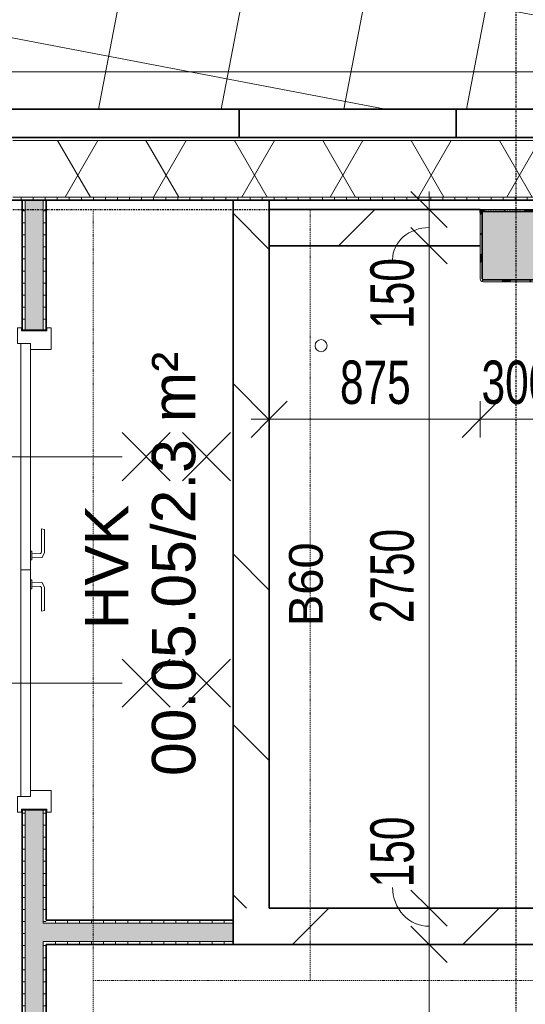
# Model space of a CAD drawing. Header units: millimetres. Extents: x -80560 to 110805, y -11020 to 52719.
# Tile 85 of 152: x 49034 to 51132, y 44501 to 48588. Entities that reach past the tile are written whole.
import ezdxf

# ---------------------------------------------------------------- set-up
doc = ezdxf.new("R2010")
doc.units = ezdxf.units.MM
for name, pattern in [('CENTER2', [20, 8, -4, 4, -4]), ('DASHDOT2', [8, 4, -2, 0, -2]), ('DASHED2-1', [3, 2, -1])]:
    doc.linetypes.add(name, pattern=pattern)
for name, color, linetype, lineweight in [('A-ANNO-DIMS', 211, 'Continuous', 9), ('A-ANNO-DIMS-100', 211, 'Continuous', 9), ('A-ANNO-NOTE', 131, 'Continuous', 18), ('A-AREA-IDEN', 2, 'Continuous', 9), ('A-DETL-GENF', 92, 'Continuous', 18), ('A-DETL-MBND', 5, 'Continuous', 18), ('A-DOOR', 31, 'Continuous', 18), ('A-FLOR', 192, 'Continuous', 18), ('A-FLOR-OVHD', 1, 'DASHED2-1', 18), ('A-FLOR-PATT', 8, 'Continuous', 18), ('A-GENM', 13, 'Continuous', 18), ('A-GLAZ', 151, 'Continuous', 18), ('A-WALL', 113, 'Continuous', 35), ('A-WALL-PATT', 111, 'Continuous', 35), ('I-WALL', 2, 'Continuous', 18), ('S-COLS', 52, 'Continuous', 18), ('S-GRID', 1, 'Continuous', 9)]:
    doc.layers.add(name, color=color, linetype=linetype, lineweight=lineweight)
doc.styles.add('Arial', font='arial.ttf', dxfattribs={"height": 180})
doc.styles.add('Arial_1', font='arial.ttf', dxfattribs={"height": 140})
doc.styles.add('Arial_6', font='arial.ttf', dxfattribs={"width": 0.7, "height": 180})
doc.dimstyles.new('n3o_1_8', dxfattribs={"dimscale": 304.8, "dimtxt": 183.646692, "dimasz": 0.492126, "dimexe": 0.246063, "dimexo": 0.0625, "dimgap": 0.032808, "dimtad": 1, "dimdec": 0, "dimdsep": 46, "dimtxsty": 'Arial_6', "dimblk1": 'OBLIQUE', "dimblk2": 'OBLIQUE', "dimsah": 1, "dimcen": 0.09, "dimdle": 0.246063, "dimazin": 0, "dimtfac": 1, "dimtdec": 4, "dimtix": 1, "dimtmove": 0, "dimatfit": 3, "dimfxl": 0.246063, "dimfxlon": 1, "dimtvp": 1, "dimtolj": 1, "dimtzin": 0, "dimarcsym": 2})
doc.dimstyles.new('n3o_1_8_2', dxfattribs={"dimscale": 304.8, "dimtxt": 183.646692, "dimasz": 0.492126, "dimexe": 0.246063, "dimexo": 0.0625, "dimgap": 0.032808, "dimtad": 1, "dimdec": 0, "dimdsep": 46, "dimtxsty": 'Arial_6', "dimblk1": 'OBLIQUE', "dimblk2": 'OBLIQUE', "dimsah": 1, "dimcen": 0.09, "dimdle": 0.246063, "dimazin": 0, "dimtfac": 1, "dimtdec": 4, "dimtix": 1, "dimtmove": 1, "dimatfit": 3, "dimfxl": 0.246063, "dimfxlon": 1, "dimtvp": 1, "dimtolj": 1, "dimtzin": 0, "dimarcsym": 2})
doc.dimstyles.new('n3o_1_8_3', dxfattribs={"dimscale": 304.8, "dimtxt": 183.646692, "dimasz": 0.492126, "dimexe": 0.246063, "dimexo": 0.0625, "dimgap": 0.032808, "dimtad": 1, "dimdec": 0, "dimdsep": 46, "dimtxsty": 'Arial_6', "dimblk1": 'OBLIQUE', "dimblk2": 'OBLIQUE', "dimsah": 1, "dimcen": 0.09, "dimdle": 0.246063, "dimazin": 0, "dimtfac": 1, "dimtdec": 4, "dimtix": 1, "dimtmove": 0, "dimatfit": 3, "dimfxl": 0.246063, "dimfxlon": 1, "dimtvp": 1, "dimtolj": 1, "dimtzin": 0, "dimarcsym": 2})
pattern_1 = [(3e-13, (49044.82, 43794.75), (-2e-13, 50), [])]
pattern_2 = [(90, (49532.32, 44750), (-50, 3e-15), [])]

# ---------------------------------------------------------------- blocks, each defined once
blk = doc.blocks.new('Leonardo College_EHA_1489_R18_CF_situatie_2020_rvt-1-DO_00 begane grond')
at = {"layer": 'A-FLOR-PATT', "lineweight": 9}
h = blk.add_hatch(dxfattribs=at)
h.set_pattern_fill('FP_25', color=43, style=0, pattern_type=2)
h.set_pattern_definition([(169.149, (24084.14, 38525.2), (-94.128, -491.06), []), (259.149, (24084.14, 38525.2), (491.06, -94.128), [])])
h.paths.add_polyline_path([(14151.7, 9821), (14151.7, 34634), (13184, 34634), (13184, 34771), (12951.7, 34771), (12951.7, 48157), (13184, 48157), (13184, 48216), (18550, 48216), (18550, 48157), (19450, 48157), (19450, 48216), (19700, 48216), (19700, 48157), (20600, 48157), (20600, 48216), (21650, 48216), (21650, 48157), (22550, 48157), (22550, 48216), (23000, 48216), (23000, 48157), (24100, 48157), (24100, 48216), (26625, 48216), (26625, 48202), (26650, 48201.5), (26650, 48157), (28000, 48157), (28000, 48202), (28025, 48202), (28025, 48216), (29775, 48216), (29775, 48202), (29800, 48201), (29800, 48157), (29805, 48157), (29805, 48201), (29825, 48201), (29825, 48166.5), (31125, 48166.5), (31125, 48201), (31145, 48201), (31145, 48157), (31150, 48157), (31150, 48202), (31175, 48202), (31175, 48216), (32800, 48216), (32800, 48157), (33630.7, 48157), (33630.7, 49580.6), (7590.2, 49580.6), (7590.2, 9821), (12289, 9821)], flags=0)
h.paths.add_polyline_path([(10632.4, 32055), (10632.4, 32075), (10622.4, 32075), (10622.4, 32055), (10282.4, 32055), (10282.4, 32075), (10272.4, 32075), (10272.4, 32055), (9932.4, 32055), (9932.4, 32075), (9922.4, 32075), (9922.4, 32055), (9582.4, 32055), (9582.4, 32075), (9572.4, 32075), (9572.4, 32055), (9232.4, 32055), (9232.4, 32075), (9222.4, 32075), (9222.4, 32055), (8882.4, 32055), (8882.4, 32075), (8877.4, 32075), (8877.4, 32655), (10977.4, 32655), (10977.4, 32075), (10972.4, 32075), (10972.4, 32055)], flags=0)
h.paths.add_polyline_path([(67959.7, 48157), (67959.7, 49580.6), (48811.5, 49580.6), (48807.2, 48216), (49300, 48216), (49300, 48157), (51100, 48157), (51100, 48216), (54550, 48216), (54550, 48157), (57250, 48157), (57250, 48216), (60400, 48216), (60400, 48157), (62200, 48157), (62200, 48216), (64450, 48216), (64450, 48157), (67499.3, 48157)], flags=0)
h.paths.add_polyline_path([(27719, 48165.9), (27719, 48210.9), (27991, 48210.9), (27991, 48165.9), (27853.6, 48165.9)], flags=0)
h.paths.add_polyline_path([(27266.3, 48165.9), (26659, 48165.9), (26659, 48210.9), (27711, 48210.9), (27711, 48165.9), (27559.9, 48165.9)], flags=0)
h.paths.add_polyline_path([(31120.2, 48171), (29829, 48171), (29829, 48201), (31120.2, 48201)], flags=0)
blk = doc.blocks.new('NLRS_28_SCO_UN_staalkolom koker betongevuld_gen_CGA - kolom B-1496451-DO_00 begane grond')
at = {"layer": 'S-COLS', "lineweight": 5}
h = blk.add_hatch(dxfattribs=at)
h.set_pattern_fill('FP_162', color=256, style=0, pattern_type=2)
h.set_pattern_definition([(45, (-26200, -47650), (-99.99975, 99.99975), []), (45, (-26115, -47650), (-99.99975, 99.99975), []), (45, (-26110, -47650), (-99.99975, 99.99975), []), (45, (-26105, -47650), (-99.99975, 99.99975), []), (45, (-26100, -47650), (-99.99975, 99.99975), []), (45, (-26095, -47650), (-99.99975, 99.99975), []), (45, (-26090, -47650), (-99.99975, 99.99975), []), (45, (-26085, -47650), (-99.99975, 99.99975), [])])
h.paths.add_polyline_path([(138, -150), (146.5, -146.5), (150, -138), (150, 138), (146.5, 146.5), (138, 150), (-138, 150), (-146.5, 146.5), (-150, 138), (-150, -138), (-146.5, -146.5), (-138, -150)], flags=0)
h.paths.add_polyline_path([(134, -142), (-134, -142), (-139.7, -139.7), (-142, -134), (-142, 134), (-139.7, 139.7), (-134, 142), (134, 142), (139.7, 139.7), (142, 134), (142, -134), (139.7, -139.7)], flags=0)
at = {"layer": 'S-COLS', "lineweight": 9}
blk.add_hatch(color=256, dxfattribs=at).paths.add_polyline_path([(134, -142), (139.7, -139.7), (142, -134), (142, 134), (139.7, 139.7), (134, 142), (-134, 142), (-139.7, 139.7), (-142, 134), (-142, -134), (-139.7, -139.7), (-134, -142)], flags=0)
at = {"layer": 'S-COLS'}
for p, q in [((-150, 138), (-150, -138)), ((-142, -134), (-142, 134)), ((138, 150), (-138, 150)), ((-134, 142), (134, 142)), ((142, 134), (142, -134)), ((150, -138), (150, 138)), ((-138, -150), (138, -150)), ((134, -142), (-134, -142))]:
    blk.add_line(p, q, dxfattribs=at)
at = {"layer": 'S-COLS', "lineweight": 35}
for p, q in [((-142, 134), (-142, -134)), ((134, 142), (-134, 142)), ((142, -134), (142, 134)), ((-134, -142), (134, -142))]:
    blk.add_line(p, q, dxfattribs=at)
at = {"layer": 'S-COLS'}
for centre, radius, start, end in [((-138, 138), 12, 90, 180), ((-134, 134), 8, 90, 180), ((134, 134), 8, 0, 90), ((138, 138), 12, 0, 90), ((-138, -138), 12, 180, 270), ((-134, -134), 8, 180, 270), ((134, -134), 8, 270, 0), ((138, -138), 12, 270, 360)]:
    blk.add_arc(centre, radius, start, end, dxfattribs=at)
at = {"layer": 'S-COLS', "lineweight": 35}
for centre, start, end in [((-134, 134), 90, 180), ((134, 134), 360, 90), ((-134, -134), 180, 270), ((134, -134), 270, 360)]:
    blk.add_arc(centre, 8, start, end, dxfattribs=at)
blk = doc.blocks.new('19112_SW_LeonardoCollege_R2020_rvt-1-DO_00 begane grond')
at = {"layer": 'A-FLOR', "color": 50, "lineweight": 9}
blk.add_line((26062, 47800), (26050, 47800), dxfattribs=at)
at = {"color": 50, "lineweight": 9}
blk.add_blockref('NLRS_28_SCO_UN_staalkolom koker betongevuld_gen_CGA - kolom B-1496451-DO_00 begane grond', (26200, 47650), dxfattribs=at)
blk = doc.blocks.new('32_n3o_deur_dubbel - 90x139_25_K_930x2_2410x2010_60 vv_ schopplaat-33397688-DO_00 begane grond')
at = {"layer": 'A-GLAZ'}
for p, q in [((-940, 69.5), (-1005, 69.5)), ((-1005, 69.5), (-1005, 52.5)), ((-1005, 52.5), (-993, 52.5)), ((-993, 52.5), (-993, -52.5)), ((-940, 55.5), (-940, 69.5)), ((1005, 69.5), (940, 69.5)), ((940, 69.5), (940, 55.5)), ((993, -52.5), (993, 52.5)), ((993, 52.5), (1005, 52.5)), ((1005, 52.5), (1005, 69.5)), ((-915, -69.5), (-915, 15.5)), ((915, 15.5), (915, -69.5)), ((-993, -52.5), (-1005, -52.5)), ((-1005, -52.5), (-1005, -69.5)), ((-1005, -69.5), (-915, -69.5)), ((915, -69.5), (1005, -69.5)), ((1005, -52.5), (993, -52.5)), ((1005, -69.5), (1005, -52.5))]:
    blk.add_line(p, q, dxfattribs=at)
blk = doc.blocks.new('30_n3o_deur_dicht - 40mm_draai_60min_LS-32507409-DO_00 begane grond')
at = {"layer": 'A-DOOR'}
for p, q in [((0, 40), (-940, 40)), ((-940, 40), (-940, 0)), ((-940, 0), (0, 0)), ((0, 0), (0, 40))]:
    blk.add_line(p, q, dxfattribs=at)
blk = doc.blocks.new('30_n3o_deur_dicht - 40mm_draai_60min_RS-32507410-DO_00 begane grond')
at = {"layer": 'A-DOOR'}
for p, q in [((0, 40), (-940, 40)), ((-940, 40), (-940, 0)), ((-940, 0), (0, 0)), ((0, 0), (0, 40))]:
    blk.add_line(p, q, dxfattribs=at)
blk = doc.blocks.new('30_n3o_beslag_deurkruk_met_schild - std-V111-DO_00 begane grond')
at = {"layer": 'A-DOOR'}
for p, q in [((-18.5, 0), (-18.5, -5)), ((18.5, -5), (18.5, 0)), ((-18.5, -5), (18.5, -5)), ((-7.8, -48.4), (-10, -5)), ((10, -5), (8.3, -39.7)), ((12.7, -58), (-7.8, -48.4)), ((108, -58), (12.7, -58)), ((13.3, -45), (111, -45)), ((111, -45), (108, -58))]:
    blk.add_line(p, q, dxfattribs=at)
at = {"layer": 'A-DOOR', "flags": 128}
blk.add_lwpolyline([(8.3, -39.7), (8.6, -41.7), (9.6, -43.4), (11.3, -44.6), (13.3, -45)], dxfattribs=at)
blk = doc.blocks.new('30_n3o_beslag_deurkruk_met_schild - std-887349-DO_00 begane grond')
at = {"layer": 'A-DOOR'}
for p, q in [((-10, 5), (-7.8, 48.4)), ((-7.8, 48.4), (12.7, 58)), ((12.7, 58), (108, 58)), ((111, 45), (13.3, 45)), ((108, 58), (111, 45)), ((18.5, 5), (-18.5, 5)), ((-18.5, 5), (-18.5, 0)), ((8.3, 39.7), (10, 5)), ((18.5, 0), (18.5, 5))]:
    blk.add_line(p, q, dxfattribs=at)
at = {"layer": 'A-DOOR', "flags": 128}
blk.add_lwpolyline([(13.3, 45), (11.3, 44.6), (9.6, 43.4), (8.6, 41.7), (8.3, 39.7)], dxfattribs=at)
blk = doc.blocks.new('n3o_sparing - r_25-34066233-DO_00 begane grond')
at = {"layer": 'A-DETL-MBND'}
for start, end in [(0, 180), (180, 360)]:
    blk.add_arc((0, 0), 25, start, end, dxfattribs=at)
blk = doc.blocks.new('01_n3o_symbool_lijn_met_tekst - brandwerend_B60-33397399-DO_00 begane grond')
at = {"layer": 'A-DETL-GENF', "color": 3, "linetype": 'DASHDOT2'}
blk.add_line((0, 0), (6830, 0), dxfattribs=at)
blk = doc.blocks.new('01_n3o_symbool_lijn_met_tekst - brandwerend_B60-33356784-DO_00 begane grond')
at = {"layer": 'A-DETL-GENF', "color": 3, "linetype": 'DASHDOT2'}
blk.add_line((0, 0), (3200, 0), dxfattribs=at)
blk = doc.blocks.new('01_n3o_symbool_lijn_met_tekst - brandwerend_B60-33397361-DO_00 begane grond')
at = {"layer": 'A-DETL-GENF', "color": 3, "linetype": 'DASHDOT2'}
blk.add_line((0, 0), (7850, 0), dxfattribs=at)
blk = doc.blocks.new('DIMBLOCK284-DO_00 begane grond')
at = {"layer": 'A-ANNO-DIMS-100'}
for p, q in [((50733, 44750), (50658, 44825)), ((50658, 44750), (50808, 44750)), ((50733, 44750), (50658, 44750)), ((50733, 39750), (50733, 44750)), ((50733, 44750), (50808, 44675)), ((50733, 39750), (50658, 39825)), ((50658, 39750), (50808, 39750)), ((50733, 39750), (50658, 39750)), ((50733, 39750), (50808, 39675))]:
    blk.add_line(p, q, dxfattribs=at)
at = {"layer": 'A-ANNO-DIMS-100', "color": 0, "insert": (50489.3, 42057.9), "char_height": 180, "width": 461.094, "attachment_point": 1, "rotation": 90, "line_spacing_factor": 0.941778, "style": 'Arial_6'}
blk.add_mtext('5000', dxfattribs=at)
blk = doc.blocks.new('_Oblique')
at = {"color": 0, "linetype": 'ByBlock', "lineweight": -2}
blk.add_line((-0.5, -0.5), (0.5, 0.5), dxfattribs=at)
blk = doc.blocks.new('DIMBLOCK285-DO_00 begane grond')
at = {"layer": 'A-ANNO-DIMS-100'}
for p, q in [((50733, 44900), (50658, 44975)), ((50658, 44900), (50808, 44900)), ((50733, 44900), (50658, 44900)), ((50733, 44750), (50733, 44900)), ((50733, 44900), (50808, 44825)), ((50733, 44750), (50658, 44825)), ((50658, 44750), (50808, 44750)), ((50733, 44750), (50658, 44750)), ((50733, 44750), (50808, 44675))]:
    blk.add_line(p, q, dxfattribs=at)
blk.add_ellipse((50733, 44986.8), major_axis=(0, 161.8), ratio=0.935136, start_param=1.570796, end_param=3.141593, dxfattribs=at)
at = {"layer": 'A-ANNO-DIMS-100', "color": 0, "insert": (50489.3, 44986.8), "char_height": 180, "width": 345.821, "attachment_point": 1, "rotation": 90, "line_spacing_factor": 0.941778, "style": 'Arial_6'}
blk.add_mtext('150', dxfattribs=at)
blk = doc.blocks.new('DIMBLOCK286-DO_00 begane grond')
at = {"layer": 'A-ANNO-DIMS-100'}
for p, q in [((50733, 47650), (50658, 47725)), ((50658, 47650), (50808, 47650)), ((50733, 47650), (50658, 47650)), ((50733, 44900), (50733, 47650)), ((50733, 47650), (50808, 47575)), ((50733, 44900), (50658, 44975)), ((50658, 44900), (50808, 44900)), ((50733, 44900), (50658, 44900)), ((50733, 44900), (50808, 44825))]:
    blk.add_line(p, q, dxfattribs=at)
at = {"layer": 'A-ANNO-DIMS-100', "color": 0, "insert": (50489.3, 46082.9), "char_height": 180, "width": 461.094, "attachment_point": 1, "rotation": 90, "line_spacing_factor": 0.941778, "style": 'Arial_6'}
blk.add_mtext('2750', dxfattribs=at)
blk = doc.blocks.new('DIMBLOCK287-DO_00 begane grond')
at = {"layer": 'A-ANNO-DIMS-100'}
for p, q in [((50733, 47800), (50658, 47875)), ((50733, 47650), (50733, 47875)), ((50658, 47800), (50808, 47800)), ((50733, 47800), (50658, 47800)), ((50733, 47800), (50808, 47725)), ((50733, 47650), (50658, 47725)), ((50658, 47650), (50808, 47650)), ((50733, 47650), (50658, 47650)), ((50733, 47650), (50808, 47575))]:
    blk.add_line(p, q, dxfattribs=at)
blk.add_ellipse((50733, 47593.1), major_axis=(151.3, 0), ratio=0.872148, start_param=1.570796, end_param=3.141593, dxfattribs=at)
at = {"layer": 'A-ANNO-DIMS-100', "color": 0, "insert": (50489.3, 47304.9), "char_height": 180, "width": 345.821, "attachment_point": 1, "rotation": 90, "line_spacing_factor": 0.941778, "style": 'Arial_6'}
blk.add_mtext('150', dxfattribs=at)
blk = doc.blocks.new('DIMBLOCK443-DO_00 begane grond')
at = {"layer": 'A-ANNO-DIMS-100'}
for p, q in [((50069.8, 46929.5), (50144.8, 47004.5)), ((50069.8, 47004.5), (50069.8, 46854.5)), ((50069.8, 46929.5), (50069.8, 47004.5)), ((50944.8, 46929.5), (51019.8, 47004.5)), ((50944.8, 47004.5), (50944.8, 46854.5)), ((50944.8, 46929.5), (50944.8, 47004.5)), ((49994.8, 46929.5), (50944.8, 46929.5)), ((50069.8, 46929.5), (49994.8, 46854.5)), ((50944.8, 46929.5), (50869.8, 46854.5))]:
    blk.add_line(p, q, dxfattribs=at)
at = {"layer": 'A-ANNO-DIMS-100', "color": 0, "insert": (50363.2, 47173.2), "char_height": 180, "width": 345.821, "attachment_point": 1, "line_spacing_factor": 0.941778, "style": 'Arial_6'}
blk.add_mtext('875', dxfattribs=at)
blk = doc.blocks.new('DIMBLOCK444-DO_00 begane grond')
at = {"layer": 'A-ANNO-DIMS-100'}
for p, q in [((50944.8, 46929.5), (51019.8, 47004.5)), ((50944.8, 47004.5), (50944.8, 46854.5)), ((50944.8, 46929.5), (50944.8, 47004.5)), ((51244.8, 46929.5), (51319.8, 47004.5)), ((51244.8, 47004.5), (51244.8, 46854.5)), ((51244.8, 46929.5), (51244.8, 47004.5)), ((50944.8, 46929.5), (50869.8, 46854.5)), ((50944.8, 46929.5), (51244.8, 46929.5)), ((51244.8, 46929.5), (51169.8, 46854.5))]:
    blk.add_line(p, q, dxfattribs=at)
at = {"layer": 'A-ANNO-DIMS-100', "color": 0, "insert": (50950.7, 47173.2), "char_height": 180, "width": 345.821, "attachment_point": 1, "line_spacing_factor": 0.941778, "style": 'Arial_6'}
blk.add_mtext('300', dxfattribs=at)

msp = doc.modelspace()

# ---------------------------------------------------------------- hatches: boundary and pattern name
at = {"layer": 'A-WALL-PATT', "lineweight": 18}
h = msp.add_hatch(dxfattribs=at)
h.set_pattern_fill('FP_83', color=256, style=0, pattern_type=2)
h.set_pattern_definition([(180, (55190.07, 48099), (1e-13, -50), [])])
h.paths.add_polyline_path([(72184.3, 48087), (72184.3, 48099), (71767.8, 48099), (71767.8, 48087), (71837.1, 48087)], flags=0)
h.paths.add_polyline_path([(70021.8, 48087), (70021.8, 48099), (60367.8, 48099), (60367.8, 48087), (69983.8, 48087)], flags=0)
h.paths.add_polyline_path([(58915.5, 48087), (59521.8, 48087), (59521.8, 48099), (58767.8, 48099), (58767.8, 48087), (58805.8, 48087)], flags=0)
h.paths.add_polyline_path([(56107.8, 48087), (57721.8, 48087), (57721.8, 48099), (56088.8, 48099), (56088.8, 48087)], flags=0)
h.paths.add_polyline_path([(53042.1, 48087), (54650.8, 48087), (54650.8, 48099), (52938.8, 48099), (52938.8, 48087), (52957.8, 48087)], flags=0)
h.paths.add_polyline_path([(49005.8, 48087), (51500.8, 48087), (51500.8, 48099), (48967.8, 48099), (48967.8, 48087)], flags=0)
h.paths.add_polyline_path([(47883.8, 48087), (47921.8, 48087), (47921.8, 48099), (47417.8, 48099), (47417.8, 48087), (47756, 48087)], flags=0)
h.paths.add_polyline_path([(46571.8, 48087), (46571.8, 48099), (45467.8, 48099), (45467.8, 48087), (46533.8, 48087)], flags=0)
h.paths.add_polyline_path([(44621.8, 48087), (44621.8, 48099), (44317.8, 48099), (44317.8, 48087), (44583.8, 48087)], flags=0)
h.paths.add_polyline_path([(43471.8, 48087), (43471.8, 48099), (38195.8, 48099), (38195.8, 48087), (43433.8, 48087)], flags=0)
h = msp.add_hatch(dxfattribs=at)
h.set_pattern_fill('FP_2', color=256, style=0, pattern_type=2)
h.set_pattern_definition([(60, (24894.82, 0), (-274.963, 158.75), []), (120, (24894.82, 0), (-274.963, -158.75), [])])
h.paths.add_polyline_path([(72184.3, 47852), (72184.3, 48087), (71805.8, 48087), (71805.8, 47852), (71837.1, 47852)], flags=0)
h.paths.add_polyline_path([(69983.8, 47852), (69983.8, 48087), (60405.8, 48087), (60405.8, 47852), (69487.7, 47852)], flags=0)
h.paths.add_polyline_path([(59483.8, 47852), (59483.8, 48087), (58805.8, 48087), (58805.8, 47852), (59209.2, 47852)], flags=0)
h.paths.add_polyline_path([(57683.8, 47852), (57683.8, 48087), (56107.8, 48087), (56107.8, 47852), (57447.2, 47852)], flags=0)
h.paths.add_polyline_path([(54631.8, 47852), (54631.8, 48087), (52957.8, 48087), (52957.8, 47852), (53629.4, 47852)], flags=0)
h.paths.add_polyline_path([(51481.8, 47852), (51481.8, 48087), (49005.8, 48087), (49005.8, 47852), (51280.1, 47852)], flags=0)
h.paths.add_polyline_path([(47883.8, 47852), (47883.8, 48087), (47455.8, 48087), (47455.8, 47852), (47756, 47852)], flags=0)
h.paths.add_polyline_path([(46533.8, 47852), (46533.8, 48087), (45505.8, 48087), (45505.8, 47852), (45994, 47852)], flags=0)
h.paths.add_polyline_path([(44583.8, 47852), (44583.8, 48087), (44355.8, 48087), (44355.8, 47852), (44532.3, 47852)], flags=0)
h.paths.add_polyline_path([(43433.8, 47852), (43433.8, 48087), (38207.8, 48087), (38207.8, 47852), (43057.3, 47852)], flags=0)
h = msp.add_hatch(dxfattribs=at)
h.set_pattern_fill('FP_84', color=256, angle=-270, style=0, pattern_type=2)
h.set_pattern_definition([(270, (55190.07, 48099), (50, 2e-13), [])])
h.paths.add_polyline_path([(72184.3, 47839.5), (72184.3, 47852), (71767.8, 47852), (71767.8, 47839.5), (71837.1, 47839.5)], flags=0)
h.paths.add_polyline_path([(70021.8, 47839.5), (70021.8, 47852), (60367.8, 47852), (60367.8, 47839.5), (69644.8, 47839.5)], flags=0)
h.paths.add_polyline_path([(58915.5, 47839.5), (59521.8, 47839.5), (59521.8, 47852), (58767.8, 47852), (58767.8, 47839.5)], flags=0)
h.paths.add_polyline_path([(57153.5, 47839.5), (57721.8, 47839.5), (57721.8, 47852), (56044.8, 47852), (56044.8, 47839.5), (56859.8, 47839.5)], flags=0)
h.paths.add_polyline_path([(54694.8, 47839.5), (54694.8, 47852), (52894.8, 47852), (52894.8, 47839.5), (53629.4, 47839.5)], flags=0)
h.paths.add_polyline_path([(51280.1, 47839.5), (51544.8, 47839.5), (51544.8, 47852), (48967.8, 47852), (48967.8, 47839.5), (50105.4, 47839.5)], flags=0)
h.paths.add_polyline_path([(47756, 47839.5), (47921.8, 47839.5), (47921.8, 47852), (47417.8, 47852), (47417.8, 47839.5)], flags=0)
h.paths.add_polyline_path([(46571.8, 47839.5), (46571.8, 47852), (45467.8, 47852), (45467.8, 47839.5), (45994, 47839.5)], flags=0)
h.paths.add_polyline_path([(44544.8, 47839.5), (44621.8, 47839.5), (44621.8, 47852), (44532.3, 47852), (44532.3, 47839.5)], flags=0)
h.paths.add_polyline_path([(43471.8, 47839.5), (43471.8, 47852), (38442.8, 47852), (38442.8, 47839.5), (43057.3, 47839.5)], flags=0)
h.paths.add_polyline_path([(44317.8, 47839.5), (44457.3, 47839.5), (44457.3, 47852), (44317.8, 47852)], flags=0)
h = msp.add_hatch(dxfattribs=at)
h.set_pattern_fill('FP_35', color=256, angle=90, style=0, pattern_type=2)
h.set_pattern_definition(pattern_1)
h.paths.add_polyline_path([(49044.8, 39662.5), (49057.3, 39662.5), (49057.3, 45309), (49044.8, 45309), (49044.8, 39750)], flags=0)
h.paths.add_polyline_path([(49057.3, 47299), (49057.3, 47839.5), (49044.8, 47839.5), (49044.8, 47299)], flags=0)
at = {"layer": 'A-WALL-PATT', "lineweight": 5}
h = msp.add_hatch(color=256, dxfattribs=at)
h.paths.add_polyline_path([(49057.3, 39737.5), (49132.3, 39737.5), (49132.3, 45309), (49057.3, 45309), (49057.3, 39750)], flags=0)
h.paths.add_polyline_path([(49057.3, 47299), (49132.3, 47299), (49132.3, 47839.5), (49057.3, 47839.5), (49057.3, 47581.1)], flags=0)
at = {"layer": 'A-WALL-PATT', "lineweight": 18}
h = msp.add_hatch(dxfattribs=at)
h.set_pattern_fill('FP_35', color=256, angle=90, style=0, pattern_type=2)
h.set_pattern_definition(pattern_1)
h.paths.add_polyline_path([(49132.3, 39750), (49144.8, 39750), (49144.8, 44762.5), (49132.3, 44762.5), (49132.3, 41582.3)], flags=0)
h.paths.add_polyline_path([(49144.8, 44837.5), (49144.8, 45309), (49132.3, 45309), (49132.3, 44837.5)], flags=0)
h.paths.add_polyline_path([(49144.8, 47299), (49144.8, 47839.5), (49132.3, 47839.5), (49132.3, 47299)], flags=0)
h = msp.add_hatch(dxfattribs=at)
h.set_pattern_fill('FP_245', color=256, angle=45, style=0, pattern_type=2)
h.set_pattern_definition([(315, (49919.8, 46369.75), (353.55, 353.55), [])])
h.paths.add_polyline_path([(49919.8, 44900), (50069.8, 44900), (50069.8, 47839.5), (49919.8, 47839.5), (49919.8, 45581.5)], flags=0)
h = msp.add_hatch(dxfattribs=at)
h.set_pattern_fill('FP_254', color=256, angle=-315, style=0, pattern_type=2)
h.set_pattern_definition([(225, (50507.3, 47800), (353.55, -353.55), [])])
h.paths.add_polyline_path([(50944.8, 47650), (50944.8, 47800), (50069.8, 47800), (50069.8, 47650), (50105.4, 47650)], flags=0)
h = msp.add_hatch(dxfattribs=at)
h.set_pattern_fill('FP_244', color=256, angle=-315, style=0, pattern_type=2)
h.set_pattern_definition([(225, (53144.8, 44900), (353.55, -353.55), [])])
h.paths.add_polyline_path([(55978.8, 44750), (56369.8, 44750), (56369.8, 44900), (49919.8, 44900), (49919.8, 44750), (53629.4, 44750)], flags=0)
at = {"layer": 'A-WALL-PATT', "lineweight": 5}
msp.add_hatch(color=256, dxfattribs=at).paths.add_polyline_path([(49919.8, 44762.5), (49919.8, 44837.5), (49132.3, 44837.5), (49132.3, 44762.5), (49144.8, 44762.5)], flags=0)
at = {"layer": 'A-WALL-PATT', "lineweight": 18}
h = msp.add_hatch(dxfattribs=at)
h.set_pattern_fill('FP_246', color=256, angle=90, style=0, pattern_type=2)
h.set_pattern_definition(pattern_2)
h.paths.add_polyline_path([(49919.8, 44837.5), (49919.8, 44850), (49144.8, 44850), (49144.8, 44837.5)], flags=0)
h = msp.add_hatch(dxfattribs=at)
h.set_pattern_fill('FP_246', color=256, angle=90, style=0, pattern_type=2)
h.set_pattern_definition(pattern_2)
h.paths.add_polyline_path([(49919.8, 44750), (49919.8, 44762.5), (49144.8, 44762.5), (49144.8, 44750)], flags=0)

# ---------------------------------------------------------------- linework, layer by layer
at = {"layer": 'A-ANNO-NOTE', "lineweight": 9}
for p, q in [((49659.3, 46674), (49459.3, 46874)), ((49659.3, 46874), (49459.3, 46674)), ((49909.3, 46674), (49709.3, 46874)), ((49909.3, 46874), (49709.3, 46674)), ((49459.3, 46774), (48659.3, 46774)), ((49659.3, 45734), (49459.3, 45934)), ((49659.3, 45934), (49459.3, 45734)), ((49909.3, 45734), (49709.3, 45934)), ((49909.3, 45934), (49709.3, 45734)), ((49459.3, 45834), (48659.3, 45834))]:
    msp.add_line(p, q, dxfattribs=at)
at = {"layer": 'A-FLOR-OVHD'}
msp.add_line((37923.8, 48371), (104065.3, 48371), dxfattribs=at)
at = {"layer": 'A-WALL'}
for p, q in [((51519.8, 48216), (48994.8, 48216)), ((49944.8, 48216), (49944.8, 48099)), ((50844.8, 48099), (50844.8, 48216)), ((48967.8, 48099), (51519.8, 48099)), ((48967.8, 47839.5), (51519.8, 47839.5))]:
    msp.add_line(p, q, dxfattribs=at)
at = {"layer": 'A-WALL', "lineweight": 18}
for p, q in [((51481.8, 48087), (49005.8, 48087)), ((51481.8, 47852), (49005.8, 47852)), ((49057.3, 47839.5), (49057.3, 47299)), ((49132.3, 47839.5), (49132.3, 47299)), ((49057.3, 45309), (49057.3, 39662.5)), ((49132.3, 45309), (49132.3, 44837.5)), ((49132.3, 44837.5), (49919.8, 44837.5)), ((49132.3, 44762.5), (49132.3, 39737.5)), ((49132.3, 44762.5), (49919.8, 44762.5))]:
    msp.add_line(p, q, dxfattribs=at)
at = {"layer": 'I-WALL', "lineweight": 35}
for p, q in [((49044.8, 47839.5), (49044.8, 47299)), ((49144.8, 47299), (49144.8, 47839.5)), ((49919.8, 44750), (49919.8, 47839.5)), ((50069.8, 44900), (50069.8, 47839.5)), ((50944.8, 47800), (50069.8, 47800)), ((50944.8, 47788), (50944.8, 47800)), ((50069.8, 47650), (50944.8, 47650)), ((49044.8, 47299), (49144.8, 47299)), ((49144.8, 45309), (49044.8, 45309)), ((49044.8, 45309), (49044.8, 39650)), ((49144.8, 44850), (49144.8, 45309)), ((53919.8, 44900), (50069.8, 44900)), ((49919.8, 44850), (49144.8, 44850)), ((49144.8, 39750), (49144.8, 44750)), ((49144.8, 44750), (56369.8, 44750))]:
    msp.add_line(p, q, dxfattribs=at)
at = {"layer": 'S-GRID', "linetype": 'CENTER2', "lineweight": 25}
for p, q in [((51094.8, 4383.3), (51094.8, 52119.1)), ((29945.3, 47800), (110204.9, 47800))]:
    msp.add_line(p, q, dxfattribs=at)

# ---------------------------------------------------------------- block references
at = {"color": 250, "lineweight": 5}
for name in ['Leonardo College_EHA_1489_R18_CF_situatie_2020_rvt-1-DO_00 begane grond', '19112_SW_LeonardoCollege_R2020_rvt-1-DO_00 begane grond']:
    msp.add_blockref(name, (24894.8, 0), dxfattribs=at)
at = {"layer": 'A-DETL-GENF', "color": 3, "linetype": 'DASHDOT2', "rotation": 90}
for name, p in [('01_n3o_symbool_lijn_met_tekst - brandwerend_B60-33397361-DO_00 begane grond', (49339.8, 39950)), ('01_n3o_symbool_lijn_met_tekst - brandwerend_B60-33356784-DO_00 begane grond', (50239.8, 44600))]:
    msp.add_blockref(name, p, dxfattribs=at)
at = {"layer": 'A-DETL-GENF', "color": 3, "linetype": 'DASHDOT2'}
msp.add_blockref('01_n3o_symbool_lijn_met_tekst - brandwerend_B60-33397399-DO_00 begane grond', (49339.8, 44600), dxfattribs=at)
at = {"layer": 'A-DOOR'}
for name, p, rotation in [('30_n3o_deur_dicht - 40mm_draai_60min_LS-32507409-DO_00 begane grond', (49079.3, 47244), 89.99999999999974), ('30_n3o_beslag_deurkruk_met_schild - std-V111-DO_00 begane grond', (49079.3, 46364), 89.99999999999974), ('30_n3o_deur_dicht - 40mm_draai_60min_RS-32507410-DO_00 begane grond', (49079.3, 46304), 89.99999999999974), ('30_n3o_beslag_deurkruk_met_schild - std-887349-DO_00 begane grond', (49079.3, 46244), 269.9999999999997)]:
    msp.add_blockref(name, p, dxfattribs=dict(at, rotation=rotation))
at = {"layer": 'A-GENM', "rotation": 180}
msp.add_blockref('n3o_sparing - r_25-34066233-DO_00 begane grond', (50284.8, 47235), dxfattribs=at)
at = {"layer": 'A-GLAZ', "rotation": 89.99999999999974}
msp.add_blockref('32_n3o_deur_dubbel - 90x139_25_K_930x2_2410x2010_60 vv_ schopplaat-33397688-DO_00 begane grond', (49094.8, 46304), dxfattribs=at)

# ---------------------------------------------------------------- texts
at = {"layer": 'A-ANNO-NOTE', "color": 3, "linetype": 'DASHDOT2', "insert": (50151.8, 46070.8), "char_height": 140, "width": 408.861, "attachment_point": 1, "rotation": 90, "style": 'Arial_1'}
msp.add_mtext('B60', dxfattribs=at)
at = {"layer": 'A-AREA-IDEN', "char_height": 180, "attachment_point": 1, "rotation": 90, "style": 'Arial'}
for s, insert, width in [('00.05.05/2.3 m²', (49583, 45448.9), 2092.404), ('HVK', (49305.2, 46057.4), 617.299)]:
    msp.add_mtext(s, dxfattribs=dict(at, insert=insert, width=width))

# ---------------------------------------------------------------- dimensions: what is measured, and where the dimension line sits
at = {"layer": 'A-ANNO-DIMS'}
for base, p1, p2, picture, middle in [((50733, 47800), (50658, 47650), (50658, 47800), 'DIMBLOCK287-DO_00 begane grond', (50609.3, 47477.8)), ((50733, 44900), (50658, 44750), (50658, 44900), 'DIMBLOCK285-DO_00 begane grond', (50609.3, 45159.7))]:
    dim = msp.add_linear_dim(base=base, p1=p1, p2=p2, angle=90, dimstyle='n3o_1_8_2', override={"dimpost": '<>', "dimfxl": 150}, dxfattribs=at)
    dim.commit()
    dim.dimension.update_dxf_attribs({"geometry": picture, "text_midpoint": middle, "dimtype": 160, "text_rotation": 90})
for base, p1, p2, override, picture, middle in [((50733, 47650), (50658, 44900), (50658, 47650), {"dimpost": '<>', "dimfxl": 2750}, 'DIMBLOCK286-DO_00 begane grond', (50631.1, 46275)), ((50733, 44750), (50658, 39750), (50658, 44750), {"dimpost": '<>', "dimfxl": 5000}, 'DIMBLOCK284-DO_00 begane grond', (50631.1, 42250))]:
    dim = msp.add_linear_dim(base=base, p1=p1, p2=p2, angle=90, dimstyle='n3o_1_8', override=override, dxfattribs=at)
    dim.commit()
    dim.dimension.update_dxf_attribs({"geometry": picture, "text_midpoint": middle})
for base, p1, p2, override, picture, middle in [((50944.8, 46929.5), (50069.8, 47004.5), (50944.8, 47004.5), {"dimpost": '<>', "dimfxl": 875}, 'DIMBLOCK443-DO_00 begane grond', (50507.3, 47031.4)), ((51244.8, 46929.5), (50944.8, 47004.5), (51244.8, 47004.5), {"dimpost": '<>', "dimfxl": 300}, 'DIMBLOCK444-DO_00 begane grond', (51094.8, 47031.5))]:
    dim = msp.add_linear_dim(base=base, p1=p1, p2=p2, dimstyle='n3o_1_8_3', override=override, dxfattribs=at)
    dim.commit()
    dim.dimension.update_dxf_attribs({"geometry": picture, "text_midpoint": middle})

doc.saveas('drawing.dxf')
